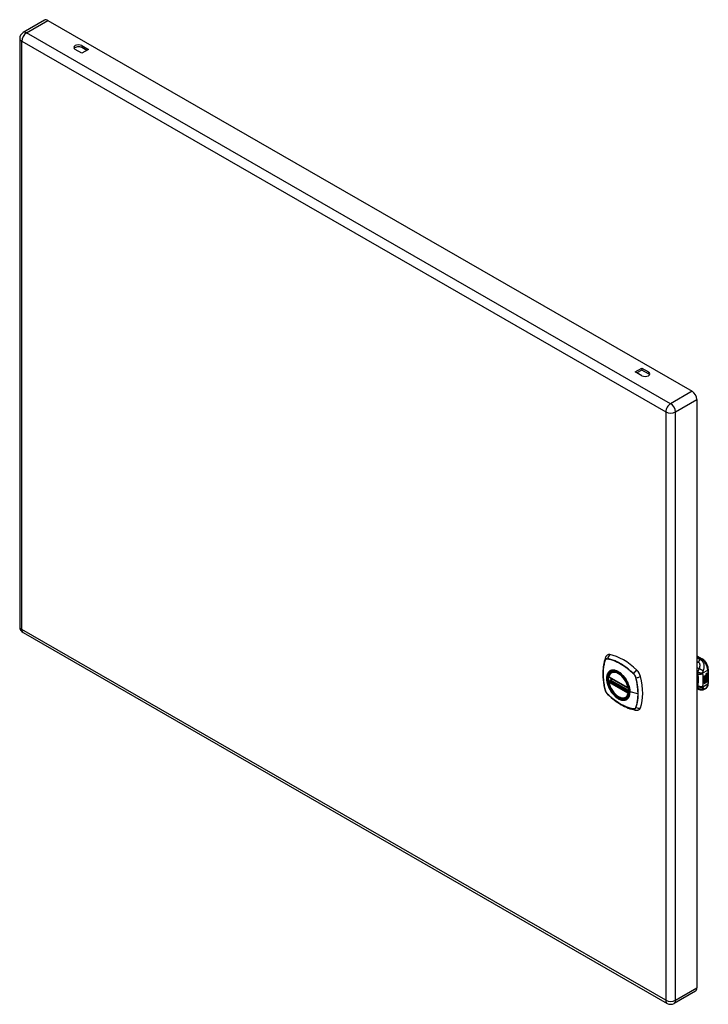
# Model space of a CAD drawing. Header units: inches. Extents: x 80.5 to 95.3, y 26.9 to 48.1.
import ezdxf

# ---------------------------------------------------------------- set-up
doc = ezdxf.new("R2010")
doc.units = ezdxf.units.IN
doc.header["$MEASUREMENT"] = 0
doc.layers.add('Visible Edges(ANSI)', color=7, linetype='Continuous', lineweight=25)
doc.layers.add('Visible Tangent Edges(ANSI)', color=7, linetype='Continuous', lineweight=25)

msp = doc.modelspace()

# ---------------------------------------------------------------- linework, layer by layer
at = {"layer": 'Visible Edges(ANSI)'}
for p, q in [((81.006, 48.064), (80.543, 47.798)), ((81.079, 48.057), (94.956, 40.065)), ((80.47, 47.671), (80.47, 34.99)), ((81.807, 47.352), (81.663, 47.434)), ((81.807, 47.517), (81.95, 47.434)), ((81.913, 47.413), (81.807, 47.474)), ((81.95, 47.434), (81.807, 47.352)), ((93.731, 40.485), (93.874, 40.567)), ((93.874, 40.567), (94.018, 40.485)), ((93.874, 40.567), (93.874, 40.524)), ((93.874, 40.402), (93.731, 40.485)), ((93.874, 40.524), (93.769, 40.463)), ((94.018, 40.441), (93.874, 40.524)), ((95.059, 39.887), (95.059, 27.206)), ((80.543, 34.864), (94.421, 26.872)), ((95.059, 34.367), (95.174, 34.301)), ((93.222, 34.009), (93.232, 34.015)), ((95.26, 33.961), (95.258, 33.962)), ((95.26, 33.964), (95.259, 33.965)), ((95.262, 33.975), (95.278, 33.981)), ((95.262, 33.957), (95.278, 33.963)), ((95.28, 33.98), (95.263, 33.974)), ((95.28, 33.962), (95.263, 33.956)), ((95.264, 33.982), (95.28, 33.987)), ((95.269, 33.965), (95.28, 33.969)), ((95.278, 33.981), (95.278, 33.987)), ((95.28, 33.98), (95.278, 33.981)), ((95.278, 33.963), (95.278, 33.968)), ((95.28, 33.962), (95.278, 33.963)), ((95.28, 33.987), (95.28, 33.98)), ((95.28, 33.969), (95.28, 33.962)), ((95.305, 34.074), (95.305, 33.768)), ((93.165, 33.905), (93.579, 33.667)), ((93.165, 33.809), (93.179, 33.817)), ((93.185, 33.829), (93.184, 33.831)), ((93.19, 33.843), (93.231, 33.867)), ((95.215, 33.929), (95.252, 33.95)), ((95.215, 33.914), (95.251, 33.935)), ((95.253, 33.934), (95.215, 33.912)), ((95.215, 33.91), (95.253, 33.932)), ((95.215, 33.912), (95.215, 33.929)), ((95.215, 33.896), (95.256, 33.919)), ((95.258, 33.919), (95.215, 33.894)), ((95.215, 33.892), (95.261, 33.918)), ((95.215, 33.894), (95.215, 33.91)), ((95.215, 33.877), (95.251, 33.898)), ((95.253, 33.897), (95.215, 33.876)), ((95.215, 33.855), (95.215, 33.892)), ((95.215, 33.876), (95.238, 33.869)), ((95.215, 33.876), (95.215, 33.876)), ((95.215, 33.856), (95.225, 33.856)), ((95.215, 33.821), (95.239, 33.855)), ((95.227, 33.855), (95.215, 33.855)), ((95.215, 33.838), (95.227, 33.855)), ((95.24, 33.854), (95.215, 33.819)), ((95.215, 33.765), (95.215, 33.838)), ((95.215, 33.819), (95.23, 33.828)), ((95.215, 33.819), (95.215, 33.819)), ((95.215, 33.767), (95.228, 33.775)), ((95.23, 33.774), (95.215, 33.765)), ((95.227, 33.855), (95.225, 33.856)), ((95.228, 33.775), (95.228, 33.827)), ((95.23, 33.774), (95.228, 33.775)), ((95.23, 33.828), (95.23, 33.774)), ((95.232, 33.829), (95.247, 33.838)), ((95.232, 33.775), (95.232, 33.829)), ((95.232, 33.777), (95.245, 33.785)), ((95.247, 33.784), (95.232, 33.775)), ((95.238, 33.869), (95.252, 33.888)), ((95.24, 33.854), (95.239, 33.855)), ((95.239, 33.855), (95.252, 33.852)), ((95.253, 33.851), (95.24, 33.854)), ((95.245, 33.785), (95.245, 33.837)), ((95.247, 33.784), (95.245, 33.785)), ((95.247, 33.838), (95.247, 33.784)), ((95.249, 33.868), (95.255, 33.875)), ((95.251, 33.867), (95.249, 33.868)), ((95.249, 33.847), (95.253, 33.851)), ((95.262, 33.847), (95.249, 33.847)), ((95.249, 33.839), (95.262, 33.847)), ((95.249, 33.785), (95.249, 33.839)), ((95.249, 33.787), (95.263, 33.794)), ((95.264, 33.794), (95.249, 33.785)), ((95.25, 33.848), (95.261, 33.847)), ((95.251, 33.942), (95.254, 33.943)), ((95.251, 33.935), (95.251, 33.942)), ((95.253, 33.941), (95.251, 33.942)), ((95.253, 33.934), (95.251, 33.935)), ((95.251, 33.921), (95.251, 33.931)), ((95.253, 33.92), (95.251, 33.921)), ((95.251, 33.91), (95.256, 33.916)), ((95.251, 33.898), (95.251, 33.91)), ((95.253, 33.91), (95.251, 33.91)), ((95.253, 33.897), (95.251, 33.898)), ((95.256, 33.874), (95.251, 33.867)), ((95.251, 33.867), (95.271, 33.862)), ((95.253, 33.851), (95.252, 33.852)), ((95.256, 33.943), (95.253, 33.941)), ((95.253, 33.941), (95.253, 33.934)), ((95.253, 33.932), (95.253, 33.92)), ((95.253, 33.92), (95.258, 33.919)), ((95.261, 33.918), (95.253, 33.91)), ((95.253, 33.91), (95.253, 33.897)), ((95.254, 33.935), (95.278, 33.944)), ((95.28, 33.943), (95.254, 33.934)), ((95.255, 33.943), (95.254, 33.943)), ((95.254, 33.94), (95.259, 33.942)), ((95.254, 33.934), (95.254, 33.94)), ((95.254, 33.931), (95.267, 33.925)), ((95.254, 33.922), (95.254, 33.931)), ((95.254, 33.922), (95.261, 33.92)), ((95.263, 33.919), (95.254, 33.922)), ((95.254, 33.909), (95.263, 33.918)), ((95.254, 33.903), (95.265, 33.916)), ((95.267, 33.915), (95.254, 33.9)), ((95.254, 33.9), (95.254, 33.909)), ((95.256, 33.874), (95.255, 33.875)), ((95.259, 33.944), (95.257, 33.944)), ((95.26, 33.882), (95.258, 33.883)), ((95.26, 33.946), (95.259, 33.947)), ((95.259, 33.942), (95.259, 33.944)), ((95.263, 33.919), (95.261, 33.92)), ((95.262, 33.847), (95.261, 33.847)), ((95.263, 33.918), (95.263, 33.919)), ((95.264, 33.895), (95.263, 33.896)), ((95.263, 33.858), (95.27, 33.863)), ((95.265, 33.857), (95.263, 33.858)), ((95.263, 33.794), (95.263, 33.847)), ((95.264, 33.847), (95.263, 33.847)), ((95.263, 33.847), (95.285, 33.847)), ((95.264, 33.794), (95.263, 33.794)), ((95.264, 33.882), (95.264, 33.895)), ((95.264, 33.847), (95.264, 33.794)), ((95.287, 33.846), (95.264, 33.847)), ((95.267, 33.915), (95.265, 33.916)), ((95.265, 33.916), (95.278, 33.91)), ((95.271, 33.862), (95.265, 33.857)), ((95.265, 33.857), (95.287, 33.846)), ((95.267, 33.925), (95.28, 33.94)), ((95.28, 33.909), (95.267, 33.915)), ((95.267, 33.884), (95.267, 33.903)), ((95.269, 33.883), (95.267, 33.884)), ((95.269, 33.947), (95.28, 33.951)), ((95.269, 33.922), (95.278, 33.932)), ((95.269, 33.921), (95.269, 33.922)), ((95.271, 33.921), (95.269, 33.922)), ((95.271, 33.92), (95.269, 33.921)), ((95.269, 33.903), (95.269, 33.883)), ((95.28, 33.931), (95.271, 33.921)), ((95.271, 33.921), (95.271, 33.92)), ((95.271, 33.92), (95.28, 33.918)), ((95.274, 33.903), (95.278, 33.905)), ((95.278, 33.944), (95.278, 33.95)), ((95.28, 33.943), (95.278, 33.944)), ((95.278, 33.932), (95.278, 33.938)), ((95.28, 33.931), (95.278, 33.932)), ((95.278, 33.91), (95.278, 33.918)), ((95.28, 33.909), (95.278, 33.91)), ((95.28, 33.951), (95.28, 33.943)), ((95.28, 33.94), (95.28, 33.931)), ((95.28, 33.918), (95.28, 33.909)), ((95.106, 33.636), (95.059, 33.655)), ((95.108, 33.636), (95.106, 33.636)), ((95.253, 33.662), (95.213, 33.639)), ((93.534, 33.467), (93.545, 33.473)), ((95.029, 27.139), (94.567, 26.872))]:
    msp.add_line(p, q, dxfattribs=at)
at = {"layer": 'Visible Edges(ANSI)', "flags": 128}
for points in [[(93.085, 34.314), (93.073, 34.277), (93.062, 34.239), (93.054, 34.2), (93.047, 34.161), (93.041, 34.12), (93.037, 34.079), (93.035, 34.037), (93.034, 33.994), (93.035, 33.95), (93.037, 33.906), (93.041, 33.862), (93.046, 33.817), (93.053, 33.772), (93.061, 33.726), (93.071, 33.68), (93.082, 33.634)], [(93.128, 34.376), (93.12, 34.369), (93.113, 34.362), (93.101, 34.346), (93.092, 34.33), (93.085, 34.314)], [(95.305, 34.074), (95.304, 34.09), (95.302, 34.106), (95.299, 34.123), (95.295, 34.139), (95.29, 34.156), (95.283, 34.172), (95.276, 34.188), (95.267, 34.203), (95.258, 34.218), (95.248, 34.233), (95.237, 34.247), (95.226, 34.259), (95.213, 34.271), (95.201, 34.282), (95.188, 34.292), (95.174, 34.301)], [(93.16, 33.918), (93.164, 33.933), (93.169, 33.947), (93.175, 33.96), (93.183, 33.972), (93.191, 33.983), (93.2, 33.993), (93.211, 34.002), (93.222, 34.009)], [(93.534, 33.467), (93.523, 33.461), (93.511, 33.457), (93.498, 33.453), (93.485, 33.452), (93.471, 33.451), (93.457, 33.452), (93.443, 33.454), (93.428, 33.457), (93.414, 33.462), (93.399, 33.468), (93.385, 33.475), (93.37, 33.483), (93.355, 33.492), (93.341, 33.502), (93.326, 33.513), (93.312, 33.526), (93.299, 33.539), (93.285, 33.552), (93.272, 33.567), (93.259, 33.582), (93.247, 33.598), (93.236, 33.615), (93.225, 33.632), (93.214, 33.65), (93.205, 33.668), (93.196, 33.686), (93.188, 33.704), (93.18, 33.723), (93.174, 33.741), (93.168, 33.76), (93.163, 33.779), (93.159, 33.797)], [(93.179, 33.817), (93.182, 33.819), (93.184, 33.822), (93.185, 33.826), (93.185, 33.829)], [(93.476, 33.928), (93.494, 33.906), (93.512, 33.882), (93.528, 33.858), (93.543, 33.833), (93.557, 33.807), (93.57, 33.781), (93.581, 33.754), (93.591, 33.727)], [(95.253, 33.662), (95.265, 33.67), (95.277, 33.681), (95.286, 33.694), (95.293, 33.707), (95.299, 33.722), (95.302, 33.737), (95.304, 33.752), (95.305, 33.768)], [(93.082, 33.634), (93.086, 33.619), (93.091, 33.605), (93.097, 33.592), (93.104, 33.579), (93.112, 33.566), (93.12, 33.554), (93.13, 33.543), (93.14, 33.532)], [(93.14, 33.532), (93.175, 33.499), (93.21, 33.468), (93.245, 33.438), (93.281, 33.41), (93.318, 33.383), (93.354, 33.358), (93.391, 33.334), (93.428, 33.311), (93.466, 33.291), (93.503, 33.272), (93.541, 33.255), (93.579, 33.239), (93.617, 33.225), (93.655, 33.214), (93.693, 33.204), (93.731, 33.196)], [(95.213, 33.639), (95.204, 33.634), (95.194, 33.63), (95.185, 33.627), (95.175, 33.625), (95.165, 33.624), (95.155, 33.624), (95.145, 33.625), (95.137, 33.626), (95.133, 33.627), (95.13, 33.628), (95.126, 33.629), (95.12, 33.631), (95.115, 33.633), (95.108, 33.636)], [(93.731, 33.196), (93.748, 33.194), (93.766, 33.194), (93.786, 33.196), (93.796, 33.199), (93.806, 33.202)]]:
    msp.add_lwpolyline(points, dxfattribs=at)
at = {"layer": 'Visible Edges(ANSI)'}
for centre, radius, start, end in [((80.616, 47.671), 0.146, 119.936, 180), ((80.616, 34.99), 0.146, 180, 240.064), ((93.171, 33.915), 0.0118, 166.5789, 240.064), ((93.171, 33.799), 0.0118, 119.936, 190.602), ((93.196, 33.833), 0.0118, 119.936, 187.8207), ((93.585, 33.677), 0.0118, 240.064, 282.6676), ((94.494, 26.999), 0.146, 240.064, 299.936)]:
    msp.add_arc(centre, radius, start, end, dxfattribs=at)
for centre, major_axis, ratio, start_param, end_param in [((81.079, 47.938), (-0.073, 0.127), 0.578093, 5.499721, 6.283185), ((81.735, 47.476), (-0.101, 0), 0.575862, 3.926991, 7.068583), ((81.735, 47.432), (-0.101, 0), 0.575862, 3.926991, 5.903467), ((93.946, 40.443), (0.102, 0), 0.575862, 3.926991, 7.068583), ((93.946, 40.4), (0.102, 0), 0.575862, 0.379718, 0.785398), ((94.956, 39.946), (0.073, -0.127), 0.578093, 0.787332, 2.358128), ((93.225, 34.229), (-0.088, 0.154), 0.578093, 5.827357, 6.382176), ((93.476, 33.231), (-0.639, 1.109), 0.578093, 5.172085, 5.827357), ((93.371, 33.734), (0.157, -0.273), 0.578093, 2.362013, 7.062765), ((93.727, 33.94), (0.088, -0.154), 0.578093, 1.114968, 2.030492), ((95.258, 33.973), (0.00349, 0.00607), 0.578093, 1.10591, 2.348655), ((95.265, 33.976), (-0.0082, -0.0142), 0.578093, 5.490247, 6.612005), ((95.258, 33.955), (0.00337, 0.00586), 0.578093, 1.080045, 2.345144), ((95.263, 33.977), (-0.0082, -0.0142), 0.578093, 0.086325, 0.32882), ((95.261, 33.965), (0.0096, 0.0166), 0.578093, 0.591478, 1.10591), ((95.26, 33.97), (0.002, 0.00347), 0.578093, 1.194468, 2.460773), ((95.263, 33.972), (-0.00419, -0.00728), 0.578093, 5.602365, 6.283185), ((95.261, 33.946), (0.0096, 0.0166), 0.578093, 0.846591, 1.080045), ((95.261, 33.969), (-0.002, -0.00347), 0.578093, 4.33606, 5.602365), ((95.264, 33.971), (-0.00419, -0.00728), 0.578093, 5.602365, 6.501309), ((95.261, 33.968), (0.00409, 0.00711), 0.578093, 0.608795, 1.194468), ((95.261, 33.949), (0.00409, 0.00711), 0.578093, 0.608932, 1.194614), ((95.262, 33.967), (-0.00409, -0.00711), 0.578093, 3.750388, 4.33606), ((95.273, 33.992), (-0.0155, -0.0269), 0.578093, 0.234705, 0.623342), ((92.988, 34.075), (-0.639, 1.109), 0.578093, 3.601288, 4.256561), ((95.266, 33.894), (-0.011, -0.0191), 0.578093, 5.44239, 6.249461), ((95.262, 33.957), (-0.008, -0.0139), 0.578093, 5.599531, 6.283185), ((95.267, 33.893), (-0.011, -0.0191), 0.578093, 5.27034, 6.249461), ((95.263, 33.956), (-0.008, -0.0139), 0.578093, 5.474827, 6.308913), ((95.265, 33.958), (-0.008, -0.0139), 0.578093, 5.486737, 6.497871), ((95.267, 33.893), (-0.0099, -0.0173), 0.578093, 5.328451, 6.266738), ((95.261, 33.891), (0.00506, 0.00878), 0.578093, 1.199629, 2.268394), ((95.263, 33.959), (-0.008, -0.0139), 0.578093, 0.088333, 0.214686), ((95.261, 33.89), (-0.00364, -0.00633), 0.578093, 4.818058, 5.834093), ((95.264, 33.892), (-0.00559, -0.00971), 0.578093, 5.834093, 6.283185), ((95.26, 33.952), (0.002, 0.00347), 0.578093, 1.194614, 2.459504), ((95.263, 33.954), (-0.00419, -0.00728), 0.578093, 5.601097, 6.283185), ((95.261, 33.89), (0.00318, 0.00552), 0.578093, 0.285255, 1.676465), ((95.263, 33.889), (-0.00364, -0.00633), 0.578093, 4.818058, 5.834093), ((95.269, 33.9), (-0.0132, -0.023), 0.578093, 0.05511, 0.723506), ((95.271, 33.899), (-0.0132, -0.023), 0.578093, 6.266738, 7.006692), ((95.261, 33.951), (-0.002, -0.00347), 0.578093, 4.336206, 5.601097), ((95.264, 33.953), (-0.00419, -0.00728), 0.578093, 5.601097, 6.50115), ((95.263, 33.886), (0.0094, 0.0163), 0.578093, 0.3673, 1.199629), ((95.265, 33.891), (-0.00559, -0.00971), 0.578093, 5.834093, 6.944434), ((95.262, 33.889), (0.00318, 0.00552), 0.578093, 0.285255, 1.676465), ((95.262, 33.949), (-0.00409, -0.00711), 0.578093, 3.750524, 4.336206), ((95.273, 33.974), (-0.0155, -0.0269), 0.578093, 0.217964, 0.608932), ((95.269, 33.888), (0.0066, 0.0114), 0.578093, 3.865099, 5.348557), ((95.27, 33.889), (0.00319, 0.00555), 0.578093, 3.637533, 5.053908), ((95.27, 33.888), (-0.0066, -0.0114), 0.578093, 0.723506, 2.206964), ((95.261, 33.889), (0.0102, 0.0177), 0.578093, 5.053908, 5.889616), ((95.25, 33.881), (0.0202, 0.0351), 0.578093, 5.348557, 5.747216), ((95.251, 33.88), (-0.0202, -0.0351), 0.578093, 2.206964, 2.656801), ((93.727, 33.36), (0.088, -0.154), 0.578093, 6.184194, 6.742881), ((94.956, 27.265), (0.073, -0.127), 0.578093, 0, 0.787332)]:
    msp.add_ellipse(centre, major_axis=major_axis, ratio=ratio, start_param=start_param, end_param=end_param, dxfattribs=at)
msp.add_ellipse((93.367, 33.732), major_axis=(-0.16, 0.277), ratio=0.578093, dxfattribs=at)
at = {"layer": 'Visible Tangent Edges(ANSI)'}
for p, q in [((80.616, 47.791), (81.079, 48.057)), ((94.494, 39.799), (80.616, 47.791)), ((80.513, 47.612), (94.39, 39.62)), ((80.513, 34.931), (80.513, 47.612)), ((81.807, 47.517), (81.807, 47.474)), ((94.018, 40.485), (94.018, 40.441)), ((94.956, 40.065), (94.494, 39.799)), ((94.597, 39.62), (95.059, 39.887)), ((94.39, 39.62), (94.39, 26.939)), ((94.597, 26.939), (94.597, 39.62)), ((94.39, 26.939), (80.513, 34.931)), ((93.085, 34.269), (93.085, 34.269)), ((93.137, 34.299), (93.137, 34.299)), ((95.059, 34.354), (95.154, 34.299)), ((95.154, 34.299), (95.131, 34.286)), ((93.691, 33.98), (93.692, 33.98)), ((95.186, 33.996), (95.294, 34.058)), ((95.258, 33.967), (95.257, 33.968)), ((95.26, 33.972), (95.259, 33.972)), ((95.263, 33.974), (95.262, 33.975)), ((95.263, 33.956), (95.262, 33.957)), ((95.294, 34.058), (95.294, 33.752)), ((93.577, 33.672), (93.163, 33.91)), ((93.163, 33.794), (93.577, 33.556)), ((93.171, 33.809), (93.182, 33.815)), ((93.585, 33.57), (93.171, 33.809)), ((93.182, 33.815), (93.592, 33.579)), ((93.593, 33.596), (93.191, 33.828)), ((93.196, 33.843), (93.235, 33.865)), ((93.593, 33.614), (93.196, 33.843)), ((93.743, 33.89), (93.743, 33.89)), ((95.294, 33.752), (95.186, 33.69)), ((95.258, 33.884), (95.256, 33.885)), ((95.258, 33.949), (95.257, 33.95)), ((95.259, 33.89), (95.257, 33.891)), ((95.26, 33.953), (95.259, 33.954)), ((95.27, 33.877), (95.268, 33.877)), ((95.279, 33.891), (95.278, 33.892)), ((93.085, 33.628), (93.085, 33.628)), ((93.137, 33.538), (93.137, 33.538)), ((93.592, 33.574), (93.585, 33.57)), ((93.79, 33.543), (93.619, 33.586)), ((95.075, 33.717), (95.059, 33.724)), ((93.692, 33.219), (93.691, 33.219)), ((93.743, 33.249), (93.743, 33.249)), ((94.597, 26.939), (95.059, 27.206))]:
    msp.add_line(p, q, dxfattribs=at)
at = {"layer": 'Visible Tangent Edges(ANSI)', "flags": 128}
for points in [[(93.084, 34.271), (93.077, 34.249), (93.07, 34.227), (93.064, 34.204), (93.059, 34.18), (93.054, 34.156), (93.05, 34.132), (93.046, 34.107), (93.043, 34.081), (93.041, 34.055), (93.04, 34.029), (93.039, 34.002), (93.038, 33.975), (93.039, 33.948), (93.04, 33.92), (93.041, 33.892), (93.044, 33.864), (93.046, 33.835), (93.05, 33.806), (93.054, 33.777), (93.059, 33.748), (93.064, 33.718), (93.07, 33.688), (93.077, 33.658), (93.084, 33.628)], [(93.085, 33.628), (93.078, 33.658), (93.071, 33.688), (93.065, 33.718), (93.06, 33.747), (93.055, 33.776), (93.051, 33.806), (93.047, 33.834), (93.044, 33.863), (93.042, 33.891), (93.04, 33.919), (93.039, 33.947), (93.039, 33.974), (93.039, 34.001), (93.04, 34.028), (93.042, 34.054), (93.044, 34.08), (93.047, 34.106), (93.05, 34.131), (93.055, 34.155), (93.059, 34.179), (93.065, 34.202), (93.071, 34.225), (93.078, 34.247), (93.085, 34.269)], [(93.137, 34.302), (93.134, 34.302), (93.131, 34.302), (93.128, 34.303), (93.125, 34.303), (93.122, 34.302), (93.12, 34.302), (93.117, 34.302), (93.114, 34.301), (93.112, 34.3), (93.109, 34.299), (93.107, 34.298), (93.104, 34.297), (93.102, 34.296), (93.1, 34.294), (93.098, 34.292), (93.096, 34.291), (93.094, 34.289), (93.092, 34.286), (93.091, 34.284), (93.089, 34.282), (93.088, 34.279), (93.087, 34.277), (93.085, 34.274), (93.084, 34.271)], [(93.085, 34.269), (93.086, 34.272), (93.087, 34.275), (93.089, 34.277), (93.09, 34.28), (93.092, 34.282), (93.093, 34.284), (93.095, 34.286), (93.097, 34.288), (93.099, 34.29), (93.101, 34.292), (93.103, 34.293), (93.105, 34.295), (93.107, 34.296), (93.11, 34.297), (93.112, 34.298), (93.114, 34.299), (93.117, 34.299), (93.12, 34.3), (93.122, 34.3), (93.125, 34.3), (93.128, 34.3), (93.131, 34.3), (93.134, 34.3), (93.137, 34.299)], [(93.693, 33.981), (93.67, 34.003), (93.648, 34.023), (93.625, 34.043), (93.602, 34.063), (93.579, 34.082), (93.555, 34.1), (93.532, 34.118), (93.508, 34.134), (93.485, 34.151), (93.461, 34.166), (93.438, 34.181), (93.414, 34.195), (93.391, 34.208), (93.367, 34.22), (93.344, 34.232), (93.32, 34.243), (93.297, 34.253), (93.274, 34.262), (93.25, 34.271), (93.227, 34.279), (93.205, 34.286), (93.182, 34.292), (93.159, 34.297), (93.137, 34.302)], [(93.137, 34.299), (93.159, 34.295), (93.182, 34.29), (93.204, 34.283), (93.227, 34.277), (93.25, 34.269), (93.273, 34.26), (93.297, 34.251), (93.32, 34.241), (93.343, 34.23), (93.367, 34.219), (93.39, 34.206), (93.414, 34.193), (93.437, 34.179), (93.461, 34.165), (93.484, 34.149), (93.508, 34.133), (93.531, 34.116), (93.554, 34.099), (93.578, 34.08), (93.601, 34.062), (93.624, 34.042), (93.647, 34.022), (93.669, 34.001), (93.691, 33.98)], [(95.131, 34.286), (95.128, 34.287), (95.125, 34.288), (95.122, 34.289), (95.119, 34.29), (95.116, 34.292), (95.113, 34.293), (95.11, 34.294), (95.107, 34.295), (95.104, 34.296), (95.101, 34.297), (95.098, 34.299), (95.095, 34.3), (95.092, 34.301), (95.089, 34.302), (95.086, 34.303), (95.083, 34.305), (95.08, 34.306), (95.077, 34.307), (95.074, 34.308), (95.071, 34.309), (95.068, 34.31), (95.065, 34.312), (95.062, 34.313), (95.059, 34.314)], [(95.059, 34.239), (95.061, 34.238), (95.062, 34.238), (95.063, 34.237), (95.064, 34.237), (95.065, 34.236), (95.067, 34.236), (95.068, 34.235), (95.069, 34.235), (95.07, 34.234), (95.072, 34.234), (95.073, 34.233), (95.074, 34.233), (95.075, 34.232), (95.076, 34.232), (95.078, 34.231), (95.079, 34.231), (95.08, 34.23), (95.081, 34.23), (95.082, 34.229), (95.084, 34.229), (95.085, 34.229), (95.086, 34.228), (95.087, 34.228), (95.089, 34.227)], [(95.131, 34.286), (95.129, 34.284), (95.127, 34.282), (95.126, 34.28), (95.124, 34.279), (95.122, 34.277), (95.12, 34.275), (95.118, 34.272), (95.116, 34.27), (95.114, 34.268), (95.112, 34.266), (95.11, 34.263), (95.108, 34.261), (95.107, 34.258), (95.105, 34.256), (95.103, 34.253), (95.101, 34.25), (95.1, 34.247), (95.098, 34.245), (95.096, 34.242), (95.095, 34.239), (95.093, 34.236), (95.091, 34.233), (95.09, 34.23), (95.089, 34.227)], [(95.089, 34.227), (95.094, 34.224), (95.1, 34.221), (95.104, 34.217), (95.108, 34.212), (95.112, 34.206), (95.114, 34.2), (95.117, 34.194), (95.118, 34.188), (95.119, 34.182), (95.12, 34.175), (95.121, 34.169), (95.121, 34.162), (95.121, 34.155), (95.121, 34.149), (95.12, 34.142), (95.119, 34.135), (95.118, 34.129), (95.117, 34.122), (95.116, 34.115), (95.114, 34.108), (95.113, 34.101), (95.111, 34.095), (95.109, 34.088), (95.106, 34.081)], [(95.195, 34.033), (95.198, 34.042), (95.201, 34.051), (95.204, 34.06), (95.207, 34.069), (95.209, 34.078), (95.211, 34.087), (95.213, 34.097), (95.215, 34.107), (95.216, 34.117), (95.216, 34.127), (95.216, 34.138), (95.216, 34.149), (95.215, 34.16), (95.213, 34.172), (95.21, 34.184), (95.206, 34.196), (95.201, 34.209), (95.195, 34.221), (95.188, 34.234), (95.179, 34.246), (95.169, 34.258), (95.157, 34.269), (95.145, 34.278), (95.131, 34.286)], [(93.172, 34.029), (93.163, 34.021), (93.155, 34.012), (93.147, 34.002), (93.14, 33.991), (93.134, 33.979), (93.129, 33.967), (93.124, 33.954), (93.121, 33.939), (93.118, 33.925), (93.116, 33.909), (93.114, 33.893), (93.114, 33.877), (93.114, 33.859), (93.116, 33.842), (93.118, 33.824), (93.121, 33.806), (93.125, 33.788), (93.129, 33.769), (93.134, 33.75), (93.14, 33.731), (93.147, 33.712), (93.155, 33.694), (93.163, 33.675), (93.172, 33.657)], [(93.616, 33.588), (93.61, 33.53), (93.593, 33.481), (93.566, 33.443), (93.529, 33.419), (93.485, 33.41), (93.436, 33.415), (93.383, 33.435), (93.329, 33.469), (93.278, 33.514), (93.23, 33.57), (93.188, 33.633), (93.156, 33.7), (93.132, 33.769), (93.12, 33.837), (93.119, 33.899), (93.129, 33.954), (93.15, 33.999), (93.181, 34.031), (93.221, 34.049), (93.268, 34.053), (93.319, 34.042), (93.372, 34.016), (93.425, 33.978), (93.476, 33.928)], [(93.205, 34.048), (93.204, 34.048), (93.202, 34.047), (93.201, 34.047), (93.199, 34.046), (93.198, 34.045), (93.196, 34.045), (93.195, 34.044), (93.193, 34.043), (93.192, 34.042), (93.191, 34.042), (93.189, 34.041), (93.188, 34.04), (93.186, 34.039), (93.185, 34.038), (93.184, 34.038), (93.182, 34.037), (93.181, 34.036), (93.18, 34.035), (93.178, 34.034), (93.177, 34.033), (93.176, 34.032), (93.175, 34.031), (93.173, 34.03), (93.172, 34.029)], [(93.527, 33.863), (93.516, 33.88), (93.504, 33.896), (93.491, 33.912), (93.479, 33.928), (93.465, 33.942), (93.452, 33.956), (93.438, 33.97), (93.424, 33.982), (93.41, 33.994), (93.395, 34.004), (93.381, 34.014), (93.366, 34.023), (93.352, 34.031), (93.337, 34.038), (93.323, 34.044), (93.309, 34.049), (93.294, 34.052), (93.281, 34.055), (93.267, 34.057), (93.254, 34.057), (93.241, 34.057), (93.229, 34.055), (93.217, 34.052), (93.205, 34.048)], [(93.692, 33.98), (93.695, 33.977), (93.698, 33.974), (93.7, 33.97), (93.703, 33.967), (93.706, 33.964), (93.709, 33.96), (93.711, 33.957), (93.714, 33.953), (93.716, 33.95), (93.719, 33.946), (93.721, 33.942), (93.723, 33.938), (93.726, 33.934), (93.728, 33.931), (93.73, 33.927), (93.732, 33.923), (93.733, 33.919), (93.735, 33.915), (93.737, 33.91), (93.738, 33.906), (93.74, 33.902), (93.741, 33.898), (93.742, 33.894), (93.743, 33.89)], [(93.745, 33.89), (93.744, 33.894), (93.743, 33.899), (93.742, 33.903), (93.741, 33.907), (93.739, 33.911), (93.737, 33.915), (93.736, 33.919), (93.734, 33.923), (93.732, 33.927), (93.73, 33.931), (93.728, 33.936), (93.725, 33.939), (93.723, 33.943), (93.721, 33.947), (93.718, 33.951), (93.716, 33.955), (93.713, 33.958), (93.71, 33.962), (93.708, 33.965), (93.705, 33.969), (93.702, 33.972), (93.699, 33.975), (93.696, 33.978), (93.693, 33.981)], [(95.106, 34.081), (95.104, 34.082), (95.102, 34.084), (95.1, 34.085), (95.098, 34.086), (95.096, 34.088), (95.095, 34.089), (95.093, 34.09), (95.091, 34.092), (95.089, 34.093), (95.087, 34.094), (95.085, 34.096), (95.083, 34.097), (95.081, 34.098), (95.079, 34.1), (95.077, 34.101), (95.075, 34.102), (95.073, 34.104), (95.071, 34.105), (95.069, 34.106), (95.067, 34.108), (95.065, 34.109), (95.063, 34.11), (95.061, 34.112), (95.059, 34.113)], [(95.059, 33.981), (95.06, 33.98), (95.061, 33.98), (95.061, 33.979), (95.062, 33.979), (95.063, 33.978), (95.063, 33.978), (95.064, 33.977), (95.065, 33.977), (95.065, 33.977), (95.066, 33.976), (95.067, 33.976), (95.067, 33.975), (95.068, 33.975), (95.069, 33.974), (95.069, 33.974), (95.07, 33.973), (95.071, 33.973), (95.071, 33.973), (95.072, 33.972), (95.073, 33.972), (95.073, 33.971), (95.074, 33.971), (95.075, 33.97), (95.075, 33.97)], [(95.077, 34.006), (95.076, 34.004), (95.076, 34.002), (95.076, 34.001), (95.076, 33.999), (95.075, 33.997), (95.075, 33.996), (95.075, 33.994), (95.075, 33.992), (95.075, 33.991), (95.075, 33.989), (95.074, 33.988), (95.074, 33.986), (95.074, 33.985), (95.074, 33.983), (95.074, 33.982), (95.074, 33.981), (95.074, 33.979), (95.074, 33.978), (95.075, 33.976), (95.075, 33.975), (95.075, 33.974), (95.075, 33.972), (95.075, 33.971), (95.075, 33.97)], [(95.186, 33.983), (95.182, 33.981), (95.179, 33.978), (95.175, 33.976), (95.17, 33.973), (95.166, 33.971), (95.161, 33.969), (95.157, 33.968), (95.152, 33.966), (95.146, 33.964), (95.141, 33.963), (95.136, 33.962), (95.13, 33.961), (95.125, 33.961), (95.12, 33.961), (95.114, 33.961), (95.109, 33.961), (95.104, 33.961), (95.099, 33.962), (95.095, 33.963), (95.09, 33.964), (95.086, 33.965), (95.082, 33.967), (95.079, 33.968), (95.075, 33.97)], [(95.075, 33.97), (95.076, 33.966), (95.077, 33.963), (95.077, 33.959), (95.078, 33.956), (95.079, 33.952), (95.079, 33.949), (95.08, 33.945), (95.08, 33.942), (95.081, 33.938), (95.082, 33.934), (95.082, 33.931), (95.082, 33.927), (95.083, 33.923), (95.083, 33.92), (95.084, 33.916), (95.084, 33.912), (95.084, 33.909), (95.085, 33.905), (95.085, 33.901), (95.085, 33.897), (95.086, 33.893), (95.086, 33.89), (95.086, 33.886), (95.086, 33.882)], [(95.106, 34.081), (95.104, 34.078), (95.103, 34.075), (95.101, 34.072), (95.1, 34.069), (95.098, 34.066), (95.097, 34.063), (95.095, 34.06), (95.094, 34.058), (95.092, 34.055), (95.091, 34.052), (95.09, 34.049), (95.088, 34.045), (95.087, 34.042), (95.086, 34.038), (95.085, 34.035), (95.083, 34.032), (95.082, 34.028), (95.081, 34.025), (95.08, 34.022), (95.08, 34.019), (95.079, 34.015), (95.078, 34.012), (95.077, 34.009), (95.077, 34.006)], [(95.186, 33.996), (95.183, 33.995), (95.179, 33.994), (95.175, 33.994), (95.171, 33.993), (95.167, 33.993), (95.163, 33.992), (95.158, 33.992), (95.153, 33.992), (95.148, 33.992), (95.143, 33.992), (95.138, 33.992), (95.132, 33.993), (95.127, 33.993), (95.122, 33.994), (95.117, 33.995), (95.111, 33.996), (95.106, 33.997), (95.102, 33.998), (95.097, 33.999), (95.092, 34), (95.088, 34.002), (95.084, 34.003), (95.08, 34.005), (95.077, 34.006)], [(95.195, 34.033), (95.192, 34.036), (95.19, 34.038), (95.187, 34.04), (95.184, 34.042), (95.181, 34.045), (95.178, 34.047), (95.175, 34.05), (95.171, 34.052), (95.168, 34.054), (95.164, 34.057), (95.16, 34.059), (95.156, 34.061), (95.151, 34.063), (95.147, 34.066), (95.143, 34.068), (95.139, 34.069), (95.134, 34.071), (95.13, 34.073), (95.126, 34.075), (95.122, 34.076), (95.118, 34.078), (95.114, 34.079), (95.11, 34.08), (95.106, 34.081)], [(95.186, 33.983), (95.185, 33.984), (95.185, 33.984), (95.185, 33.984), (95.185, 33.985), (95.185, 33.985), (95.185, 33.986), (95.185, 33.986), (95.185, 33.987), (95.185, 33.987), (95.185, 33.988), (95.185, 33.988), (95.185, 33.989), (95.185, 33.989), (95.185, 33.99), (95.185, 33.991), (95.185, 33.991), (95.185, 33.992), (95.185, 33.992), (95.186, 33.993), (95.186, 33.993), (95.186, 33.994), (95.186, 33.995), (95.186, 33.995), (95.186, 33.996)], [(95.186, 33.996), (95.186, 33.998), (95.186, 33.999), (95.187, 34.001), (95.187, 34.003), (95.187, 34.005), (95.188, 34.006), (95.188, 34.008), (95.188, 34.01), (95.188, 34.012), (95.189, 34.013), (95.189, 34.015), (95.19, 34.017), (95.19, 34.018), (95.19, 34.02), (95.191, 34.021), (95.191, 34.023), (95.191, 34.024), (95.192, 34.025), (95.192, 34.027), (95.193, 34.028), (95.193, 34.029), (95.194, 34.031), (95.194, 34.032), (95.195, 34.033)], [(95.186, 33.702), (95.187, 33.715), (95.189, 33.728), (95.191, 33.74), (95.193, 33.753), (95.194, 33.765), (95.195, 33.778), (95.196, 33.79), (95.197, 33.802), (95.198, 33.814), (95.198, 33.826), (95.198, 33.838), (95.198, 33.85), (95.198, 33.862), (95.198, 33.873), (95.198, 33.885), (95.197, 33.896), (95.196, 33.908), (95.195, 33.919), (95.194, 33.93), (95.193, 33.941), (95.191, 33.952), (95.189, 33.962), (95.187, 33.973), (95.186, 33.983)], [(93.179, 33.817), (93.179, 33.817), (93.179, 33.817), (93.179, 33.817), (93.179, 33.817), (93.179, 33.817), (93.179, 33.817), (93.179, 33.817), (93.179, 33.817), (93.179, 33.817), (93.179, 33.817), (93.179, 33.817), (93.179, 33.817), (93.179, 33.817), (93.179, 33.817), (93.179, 33.817), (93.179, 33.817), (93.179, 33.817), (93.179, 33.817), (93.179, 33.817), (93.179, 33.817), (93.179, 33.817), (93.179, 33.817), (93.179, 33.817), (93.179, 33.817)], [(93.179, 33.817), (93.179, 33.817), (93.179, 33.817), (93.179, 33.817), (93.179, 33.817), (93.179, 33.817), (93.179, 33.817), (93.179, 33.817), (93.179, 33.817), (93.179, 33.817), (93.179, 33.817), (93.179, 33.817), (93.179, 33.817), (93.179, 33.817), (93.179, 33.817), (93.179, 33.817), (93.18, 33.817), (93.18, 33.816), (93.18, 33.816), (93.18, 33.816), (93.18, 33.816), (93.18, 33.816), (93.181, 33.816), (93.181, 33.816), (93.181, 33.816)], [(93.181, 33.816), (93.181, 33.816), (93.181, 33.816), (93.181, 33.816), (93.181, 33.816), (93.181, 33.816), (93.181, 33.816), (93.181, 33.816), (93.181, 33.816), (93.181, 33.816), (93.182, 33.816), (93.182, 33.816), (93.182, 33.816), (93.182, 33.816), (93.182, 33.816), (93.182, 33.816), (93.182, 33.816), (93.182, 33.816), (93.182, 33.816), (93.182, 33.816), (93.182, 33.816), (93.182, 33.815), (93.182, 33.815), (93.182, 33.815), (93.182, 33.815)], [(93.185, 33.83), (93.185, 33.83), (93.185, 33.83), (93.185, 33.83), (93.185, 33.83), (93.185, 33.83), (93.185, 33.83), (93.185, 33.83), (93.185, 33.83), (93.185, 33.83), (93.185, 33.83), (93.185, 33.83), (93.185, 33.83), (93.185, 33.83), (93.185, 33.83), (93.185, 33.83), (93.185, 33.829), (93.185, 33.829), (93.185, 33.829), (93.185, 33.829), (93.185, 33.829), (93.185, 33.829), (93.185, 33.829), (93.185, 33.829), (93.185, 33.829)], [(93.188, 33.83), (93.188, 33.83), (93.187, 33.83), (93.187, 33.83), (93.187, 33.83), (93.187, 33.83), (93.187, 33.83), (93.186, 33.83), (93.186, 33.83), (93.186, 33.83), (93.186, 33.83), (93.186, 33.83), (93.186, 33.83), (93.186, 33.83), (93.186, 33.83), (93.185, 33.83), (93.185, 33.83), (93.185, 33.83), (93.185, 33.83), (93.185, 33.83), (93.185, 33.83), (93.185, 33.83), (93.185, 33.83), (93.185, 33.83), (93.185, 33.83)], [(93.191, 33.828), (93.191, 33.828), (93.19, 33.828), (93.19, 33.828), (93.19, 33.828), (93.19, 33.829), (93.19, 33.829), (93.19, 33.829), (93.19, 33.829), (93.19, 33.829), (93.189, 33.829), (93.189, 33.829), (93.189, 33.829), (93.189, 33.829), (93.189, 33.829), (93.189, 33.829), (93.189, 33.829), (93.189, 33.829), (93.188, 33.829), (93.188, 33.829), (93.188, 33.829), (93.188, 33.83), (93.188, 33.83), (93.188, 33.83), (93.188, 33.83)], [(93.56, 33.805), (93.559, 33.808), (93.558, 33.81), (93.556, 33.813), (93.555, 33.815), (93.554, 33.818), (93.553, 33.82), (93.551, 33.823), (93.55, 33.825), (93.549, 33.827), (93.547, 33.83), (93.546, 33.832), (93.544, 33.835), (93.543, 33.837), (93.542, 33.839), (93.54, 33.842), (93.539, 33.844), (93.537, 33.847), (93.536, 33.849), (93.534, 33.851), (93.533, 33.854), (93.532, 33.856), (93.53, 33.858), (93.529, 33.861), (93.527, 33.863)], [(93.619, 33.586), (93.619, 33.594), (93.618, 33.603), (93.618, 33.612), (93.617, 33.621), (93.616, 33.629), (93.615, 33.638), (93.614, 33.648), (93.612, 33.657), (93.61, 33.666), (93.608, 33.675), (93.606, 33.684), (93.604, 33.694), (93.601, 33.703), (93.598, 33.712), (93.595, 33.722), (93.592, 33.731), (93.589, 33.74), (93.585, 33.75), (93.582, 33.759), (93.578, 33.769), (93.574, 33.778), (93.569, 33.787), (93.565, 33.796), (93.56, 33.805)], [(93.743, 33.89), (93.747, 33.875), (93.751, 33.86), (93.754, 33.845), (93.757, 33.83), (93.761, 33.815), (93.763, 33.8), (93.766, 33.785), (93.769, 33.771), (93.771, 33.756), (93.774, 33.741), (93.776, 33.727), (93.778, 33.712), (93.78, 33.698), (93.782, 33.683), (93.783, 33.669), (93.784, 33.654), (93.786, 33.64), (93.787, 33.626), (93.788, 33.612), (93.788, 33.598), (93.789, 33.584), (93.789, 33.57), (93.79, 33.556), (93.79, 33.543)], [(93.745, 33.247), (93.753, 33.269), (93.759, 33.292), (93.765, 33.314), (93.771, 33.338), (93.775, 33.362), (93.78, 33.386), (93.783, 33.411), (93.786, 33.437), (93.788, 33.463), (93.79, 33.489), (93.791, 33.516), (93.791, 33.543), (93.791, 33.57), (93.79, 33.598), (93.788, 33.626), (93.786, 33.655), (93.783, 33.683), (93.78, 33.712), (93.775, 33.742), (93.771, 33.771), (93.765, 33.801), (93.759, 33.83), (93.753, 33.86), (93.745, 33.89)], [(95.086, 33.818), (95.086, 33.813), (95.086, 33.809), (95.086, 33.805), (95.085, 33.801), (95.085, 33.797), (95.085, 33.793), (95.084, 33.789), (95.084, 33.785), (95.084, 33.78), (95.083, 33.776), (95.083, 33.772), (95.082, 33.768), (95.082, 33.764), (95.082, 33.759), (95.081, 33.755), (95.08, 33.751), (95.08, 33.747), (95.079, 33.742), (95.079, 33.738), (95.078, 33.734), (95.077, 33.73), (95.077, 33.725), (95.076, 33.721), (95.075, 33.717)], [(95.086, 33.882), (95.086, 33.879), (95.087, 33.877), (95.087, 33.874), (95.087, 33.871), (95.087, 33.869), (95.087, 33.866), (95.087, 33.863), (95.087, 33.861), (95.087, 33.858), (95.087, 33.855), (95.087, 33.853), (95.087, 33.85), (95.087, 33.847), (95.087, 33.845), (95.087, 33.842), (95.087, 33.839), (95.087, 33.837), (95.087, 33.834), (95.087, 33.831), (95.087, 33.828), (95.087, 33.826), (95.087, 33.823), (95.086, 33.82), (95.086, 33.818)], [(93.084, 33.628), (93.085, 33.624), (93.087, 33.62), (93.088, 33.616), (93.089, 33.612), (93.091, 33.608), (93.092, 33.603), (93.094, 33.599), (93.096, 33.595), (93.098, 33.591), (93.1, 33.587), (93.102, 33.583), (93.104, 33.579), (93.107, 33.575), (93.109, 33.571), (93.112, 33.568), (93.114, 33.564), (93.117, 33.56), (93.12, 33.557), (93.122, 33.553), (93.125, 33.55), (93.128, 33.546), (93.131, 33.543), (93.134, 33.54), (93.137, 33.537)], [(93.137, 33.538), (93.134, 33.541), (93.131, 33.544), (93.128, 33.547), (93.125, 33.551), (93.122, 33.554), (93.12, 33.557), (93.117, 33.561), (93.114, 33.564), (93.112, 33.568), (93.11, 33.572), (93.107, 33.576), (93.105, 33.579), (93.103, 33.583), (93.101, 33.587), (93.099, 33.591), (93.097, 33.595), (93.095, 33.599), (93.093, 33.603), (93.092, 33.607), (93.09, 33.611), (93.089, 33.615), (93.087, 33.619), (93.086, 33.624), (93.085, 33.628)], [(93.691, 33.219), (93.669, 33.223), (93.647, 33.228), (93.624, 33.234), (93.601, 33.241), (93.578, 33.249), (93.555, 33.257), (93.532, 33.267), (93.509, 33.277), (93.485, 33.287), (93.462, 33.299), (93.438, 33.311), (93.415, 33.325), (93.391, 33.339), (93.368, 33.353), (93.344, 33.369), (93.321, 33.385), (93.297, 33.402), (93.274, 33.419), (93.251, 33.437), (93.228, 33.456), (93.205, 33.476), (93.182, 33.496), (93.159, 33.517), (93.137, 33.538)], [(93.137, 33.537), (93.159, 33.516), (93.182, 33.495), (93.205, 33.475), (93.228, 33.455), (93.251, 33.437), (93.274, 33.418), (93.298, 33.401), (93.321, 33.384), (93.345, 33.368), (93.368, 33.352), (93.392, 33.338), (93.415, 33.324), (93.439, 33.311), (93.462, 33.298), (93.486, 33.287), (93.509, 33.276), (93.533, 33.266), (93.556, 33.256), (93.579, 33.248), (93.602, 33.24), (93.625, 33.233), (93.648, 33.227), (93.67, 33.221), (93.693, 33.217)], [(93.172, 33.657), (93.173, 33.655), (93.175, 33.652), (93.176, 33.65), (93.177, 33.647), (93.178, 33.645), (93.18, 33.642), (93.181, 33.64), (93.182, 33.637), (93.184, 33.635), (93.185, 33.633), (93.186, 33.63), (93.188, 33.628), (93.189, 33.625), (93.191, 33.623), (93.192, 33.621), (93.193, 33.618), (93.195, 33.616), (93.196, 33.613), (93.198, 33.611), (93.199, 33.609), (93.201, 33.606), (93.202, 33.604), (93.204, 33.602), (93.205, 33.599)], [(93.205, 33.599), (93.217, 33.582), (93.229, 33.566), (93.241, 33.55), (93.254, 33.535), (93.267, 33.52), (93.281, 33.506), (93.295, 33.493), (93.309, 33.481), (93.323, 33.469), (93.337, 33.458), (93.352, 33.449), (93.366, 33.44), (93.381, 33.432), (93.396, 33.425), (93.41, 33.419), (93.424, 33.414), (93.438, 33.41), (93.452, 33.408), (93.466, 33.406), (93.479, 33.405), (93.491, 33.406), (93.504, 33.408), (93.516, 33.41), (93.527, 33.414)], [(93.56, 33.433), (93.565, 33.437), (93.569, 33.441), (93.574, 33.446), (93.578, 33.451), (93.582, 33.455), (93.585, 33.461), (93.589, 33.466), (93.592, 33.471), (93.595, 33.477), (93.598, 33.483), (93.601, 33.489), (93.604, 33.496), (93.606, 33.502), (93.608, 33.509), (93.61, 33.516), (93.612, 33.523), (93.614, 33.53), (93.615, 33.538), (93.616, 33.546), (93.617, 33.553), (93.618, 33.561), (93.618, 33.57), (93.619, 33.578), (93.619, 33.586)], [(93.591, 33.727), (93.593, 33.721), (93.595, 33.715), (93.597, 33.709), (93.599, 33.703), (93.6, 33.697), (93.602, 33.691), (93.603, 33.685), (93.605, 33.68), (93.606, 33.674), (93.607, 33.668), (93.609, 33.662), (93.61, 33.656), (93.611, 33.65), (93.612, 33.644), (93.612, 33.639), (93.613, 33.633), (93.614, 33.627), (93.614, 33.621), (93.615, 33.616), (93.615, 33.61), (93.615, 33.605), (93.616, 33.599), (93.616, 33.594), (93.616, 33.588)], [(93.79, 33.543), (93.79, 33.529), (93.789, 33.516), (93.789, 33.502), (93.788, 33.489), (93.788, 33.476), (93.787, 33.463), (93.786, 33.45), (93.784, 33.437), (93.783, 33.424), (93.782, 33.412), (93.78, 33.399), (93.778, 33.387), (93.776, 33.375), (93.774, 33.363), (93.771, 33.351), (93.769, 33.339), (93.766, 33.327), (93.763, 33.315), (93.761, 33.304), (93.757, 33.293), (93.754, 33.281), (93.751, 33.27), (93.747, 33.26), (93.743, 33.249)], [(95.075, 33.717), (95.075, 33.715), (95.075, 33.714), (95.075, 33.712), (95.075, 33.71), (95.075, 33.709), (95.074, 33.707), (95.074, 33.705), (95.074, 33.704), (95.074, 33.702), (95.074, 33.7), (95.074, 33.699), (95.074, 33.697), (95.074, 33.696), (95.075, 33.694), (95.075, 33.692), (95.075, 33.691), (95.075, 33.689), (95.075, 33.687), (95.075, 33.686), (95.076, 33.684), (95.076, 33.683), (95.076, 33.681), (95.076, 33.679), (95.077, 33.678)], [(95.186, 33.702), (95.182, 33.701), (95.179, 33.7), (95.175, 33.699), (95.17, 33.698), (95.166, 33.698), (95.161, 33.697), (95.157, 33.697), (95.152, 33.697), (95.146, 33.697), (95.141, 33.697), (95.136, 33.698), (95.13, 33.698), (95.125, 33.699), (95.12, 33.7), (95.114, 33.701), (95.109, 33.702), (95.104, 33.704), (95.099, 33.705), (95.095, 33.707), (95.09, 33.709), (95.086, 33.711), (95.082, 33.713), (95.079, 33.715), (95.075, 33.717)], [(95.186, 33.69), (95.183, 33.687), (95.179, 33.685), (95.175, 33.682), (95.171, 33.68), (95.167, 33.677), (95.163, 33.675), (95.158, 33.673), (95.153, 33.672), (95.148, 33.67), (95.143, 33.669), (95.138, 33.668), (95.132, 33.667), (95.127, 33.667), (95.122, 33.667), (95.117, 33.667), (95.111, 33.667), (95.106, 33.668), (95.102, 33.668), (95.097, 33.67), (95.092, 33.671), (95.088, 33.672), (95.084, 33.674), (95.08, 33.676), (95.077, 33.678)], [(95.077, 33.678), (95.077, 33.675), (95.078, 33.672), (95.079, 33.67), (95.079, 33.667), (95.08, 33.665), (95.081, 33.663), (95.082, 33.66), (95.083, 33.658), (95.084, 33.656), (95.086, 33.654), (95.087, 33.652), (95.088, 33.65), (95.09, 33.649), (95.091, 33.647), (95.092, 33.646), (95.093, 33.644), (95.095, 33.643), (95.096, 33.642), (95.098, 33.641), (95.099, 33.64), (95.101, 33.639), (95.102, 33.638), (95.104, 33.637), (95.106, 33.636)], [(95.195, 33.668), (95.192, 33.664), (95.19, 33.661), (95.187, 33.658), (95.185, 33.655), (95.182, 33.652), (95.179, 33.649), (95.175, 33.646), (95.172, 33.644), (95.168, 33.641), (95.164, 33.639), (95.161, 33.637), (95.157, 33.636), (95.153, 33.634), (95.148, 33.633), (95.144, 33.632), (95.14, 33.632), (95.136, 33.631), (95.132, 33.631), (95.128, 33.631), (95.123, 33.632), (95.119, 33.632), (95.115, 33.633), (95.112, 33.634), (95.108, 33.636)], [(95.186, 33.69), (95.186, 33.691), (95.186, 33.691), (95.186, 33.692), (95.186, 33.692), (95.186, 33.693), (95.185, 33.693), (95.185, 33.694), (95.185, 33.694), (95.185, 33.695), (95.185, 33.695), (95.185, 33.696), (95.185, 33.696), (95.185, 33.697), (95.185, 33.697), (95.185, 33.698), (95.185, 33.698), (95.185, 33.699), (95.185, 33.699), (95.185, 33.7), (95.185, 33.7), (95.185, 33.701), (95.185, 33.701), (95.185, 33.702), (95.186, 33.702)], [(95.195, 33.668), (95.194, 33.668), (95.194, 33.669), (95.193, 33.669), (95.193, 33.67), (95.192, 33.67), (95.192, 33.671), (95.191, 33.671), (95.191, 33.672), (95.191, 33.673), (95.19, 33.674), (95.19, 33.674), (95.19, 33.675), (95.189, 33.676), (95.189, 33.677), (95.188, 33.678), (95.188, 33.68), (95.188, 33.681), (95.188, 33.682), (95.187, 33.683), (95.187, 33.685), (95.187, 33.686), (95.186, 33.687), (95.186, 33.689), (95.186, 33.69)], [(95.213, 33.639), (95.214, 33.639), (95.215, 33.64), (95.216, 33.641), (95.216, 33.642), (95.216, 33.643), (95.216, 33.645), (95.216, 33.646), (95.216, 33.647), (95.215, 33.648), (95.215, 33.649), (95.214, 33.651), (95.213, 33.652), (95.212, 33.653), (95.211, 33.654), (95.21, 33.656), (95.208, 33.657), (95.207, 33.658), (95.205, 33.659), (95.204, 33.661), (95.202, 33.662), (95.2, 33.664), (95.198, 33.665), (95.196, 33.666), (95.195, 33.668)], [(93.527, 33.414), (93.529, 33.415), (93.53, 33.415), (93.532, 33.416), (93.533, 33.416), (93.534, 33.417), (93.536, 33.418), (93.537, 33.419), (93.539, 33.419), (93.54, 33.42), (93.542, 33.421), (93.543, 33.422), (93.544, 33.422), (93.546, 33.423), (93.547, 33.424), (93.549, 33.425), (93.55, 33.426), (93.551, 33.427), (93.553, 33.427), (93.554, 33.428), (93.555, 33.429), (93.556, 33.43), (93.558, 33.431), (93.559, 33.432), (93.56, 33.433)], [(93.743, 33.249), (93.742, 33.246), (93.741, 33.243), (93.74, 33.24), (93.738, 33.238), (93.737, 33.236), (93.735, 33.234), (93.733, 33.231), (93.732, 33.23), (93.73, 33.228), (93.728, 33.226), (93.726, 33.225), (93.723, 33.223), (93.721, 33.222), (93.719, 33.221), (93.716, 33.22), (93.714, 33.219), (93.711, 33.219), (93.709, 33.218), (93.706, 33.218), (93.703, 33.218), (93.7, 33.218), (93.698, 33.218), (93.695, 33.218), (93.692, 33.219)], [(93.693, 33.217), (93.696, 33.216), (93.699, 33.216), (93.702, 33.216), (93.705, 33.216), (93.708, 33.216), (93.71, 33.216), (93.713, 33.217), (93.716, 33.217), (93.718, 33.218), (93.721, 33.219), (93.723, 33.22), (93.725, 33.221), (93.728, 33.223), (93.73, 33.224), (93.732, 33.226), (93.734, 33.228), (93.736, 33.23), (93.737, 33.232), (93.739, 33.234), (93.741, 33.237), (93.742, 33.239), (93.743, 33.242), (93.744, 33.245), (93.745, 33.247)]]:
    msp.add_lwpolyline(points, dxfattribs=at)
at = {"layer": 'Visible Tangent Edges(ANSI)'}
for centre, major_axis, ratio, start_param, end_param in [((80.616, 47.671), (-0.073, -0.127), 0.578093, 3.925057, 5.495853), ((80.616, 47.671), (-0.073, 0.127), 0.578093, 5.499721, 6.283185), ((80.616, 47.671), (-0.146, 0), 0.575862, 0, 0.785398), ((94.494, 39.68), (0.073, 0.127), 0.578093, 0.783464, 2.354261), ((94.494, 39.68), (-0.073, 0.127), 0.578093, 3.928925, 5.499721), ((94.494, 39.68), (-0.146, 0), 0.575862, 0.785398, 2.356194), ((80.616, 34.99), (-0.146, 0), 0.575862, 0, 0.785398), ((80.616, 34.99), (-0.073, -0.127), 0.578093, 5.495853, 6.283185), ((93.223, 34.29), (-0.021, -0.116), 0.732657, 3.836161, 4.745518), ((93.196, 34.274), (-0.111, 0.039), 0.731263, 0, 0.488467), ((93.094, 34.271), (0.00929, -0.00325), 0.727761, 3.627167, 3.867813), ((93.144, 34.301), (0.00185, 0.00967), 0.732515, 1.610157, 1.850804), ((95.154, 34.267), (0.0196, 0.0341), 0.578093, 0, 0.783464), ((95.154, 34.138), (0.098, -0.171), 0.578093, 0.787332, 2.358128), ((93.37, 33.733), (-0.173, 0.3), 0.578093, 5.049679, 10.658285), ((93.37, 33.733), (-0.15, 0.261), 0.578093, 4.16689, 6.832552), ((93.378, 33.738), (-0.156, 0.271), 0.578093, 6.165882, 6.283185), ((93.698, 33.982), (-0.00681, -0.00711), 0.364019, 5.089303, 5.329949), ((93.752, 33.985), (-0.0822, -0.0848), 0.362026, 4.182044, 5.091401), ((95.266, 34.074), (0.0394, 0), 0.575862, 5.497787, 6.283185), ((93.171, 33.915), (-0.0115, 0.0027), 0.695905, 0, 0.935665), ((93.171, 33.799), (-0.0116, -0.0022), 0.423362, 0, 0.692028), ((93.171, 33.915), (-0.0059, -0.0102), 0.578093, 5.495853, 6.283185), ((93.171, 33.799), (-0.0059, -0.0102), 0.578093, 3.925057, 5.495853), ((93.37, 33.733), (0.15, -0.261), 0.578093, 4.16689, 6.832552), ((93.171, 33.799), (-0.0059, 0.0102), 0.578093, 5.499721, 6.283185), ((93.173, 33.828), (0.0019, -0.0117), 0.983789, 0.322582, 1.638537), ((93.179, 33.826), (0.0039, 0.0112), 0.654364, 3.80656, 5.233141), ((93.182, 33.825), (0.0059, 0.0102), 0.578093, 3.925057, 5.333981), ((93.196, 33.833), (-0.0117, -0.0016), 0.469248, 0, 0.204023), ((93.196, 33.833), (-0.0059, -0.0102), 0.578093, 3.925057, 5.349392), ((93.196, 33.833), (-0.0059, 0.0102), 0.578093, 5.499721, 6.283185), ((93.748, 33.894), (-0.00956, -0.00234), 0.361195, 0.95229, 1.192936), ((93.778, 33.939), (-0.115, -0.029), 0.359195, 1.190857, 2.100214), ((95.154, 33.832), (0.098, -0.171), 0.578093, 0, 0.787332), ((95.266, 33.768), (0.0394, 0), 0.575862, 5.497787, 6.283185), ((93.196, 33.663), (-0.115, -0.029), 0.359195, 0, 0.145182), ((93.094, 33.631), (-0.00955, -0.00239), 0.36454, 0.145508, 0.386154), ((93.144, 33.544), (-0.00684, -0.00708), 0.367364, 5.896099, 6.136746), ((93.223, 33.617), (-0.0822, -0.0848), 0.362026, 6.137077, 6.283185), ((93.585, 33.677), (-0.0059, -0.0102), 0.578093, 5.495853, 6.283185), ((93.585, 33.677), (-0.0116, -0.0022), 0.423362, 0.692028, 1.60444), ((93.585, 33.561), (0.0059, 0.0102), 0.578093, 0.783464, 2.354261), ((93.585, 33.561), (0.0115, -0.0027), 0.695905, 4.077257, 5.159885), ((93.585, 33.561), (0.0059, -0.0102), 0.578093, 1.626874, 2.358128), ((93.621, 33.589), (-0.00492, 0), 0.575862, 0.141897, 1.156289), ((93.378, 33.738), (0.156, -0.271), 0.578093, 0, 0.117303), ((93.698, 33.225), (0.00181, 0.00967), 0.72917, 2.411878, 2.652524), ((93.752, 33.312), (-0.021, -0.116), 0.732657, 5.791194, 6.283185), ((93.748, 33.254), (-0.00931, 0.0032), 0.731106, 1.28729, 1.527937), ((93.778, 33.327), (-0.111, 0.039), 0.731263, 1.534142, 2.443499), ((94.494, 26.999), (-0.073, -0.127), 0.578093, 5.495853, 6.283185), ((94.494, 26.999), (0.146, 0), 0.575862, 3.926991, 5.497787), ((94.494, 26.999), (0.073, -0.127), 0.578093, 0, 0.787332)]:
    msp.add_ellipse(centre, major_axis=major_axis, ratio=ratio, start_param=start_param, end_param=end_param, dxfattribs=at)
for centre, major_axis in [((93.371, 33.734), (0.171, -0.297)), ((93.368, 33.732), (-0.162, 0.282)), ((93.367, 33.732), (0.162, -0.281))]:
    msp.add_ellipse(centre, major_axis=major_axis, ratio=0.578093, dxfattribs=at)

doc.saveas('drawing.dxf')
